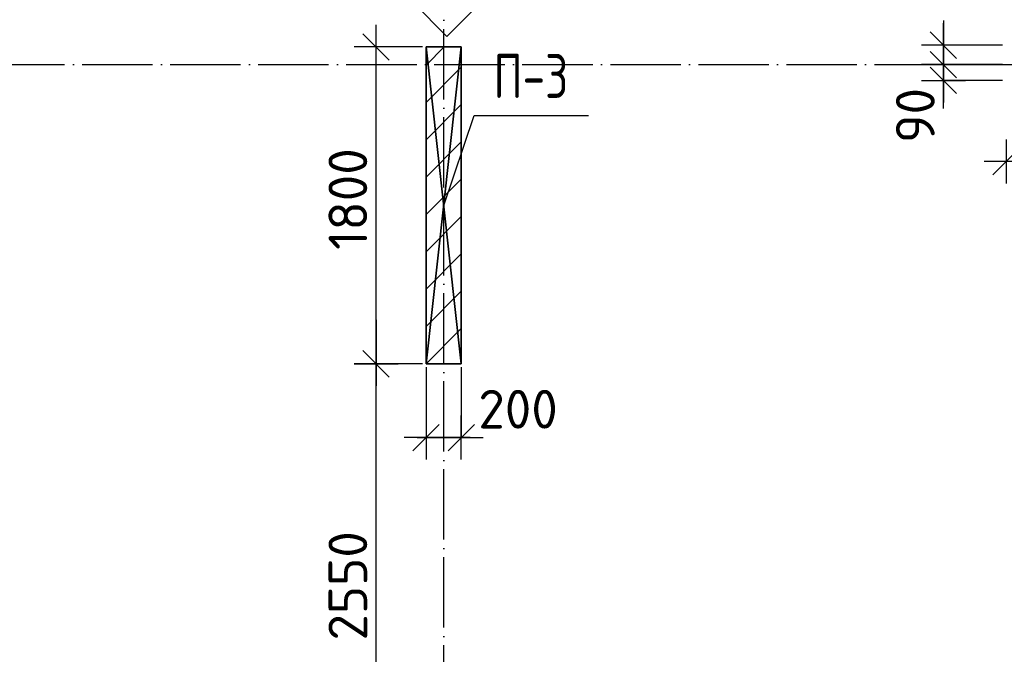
# Model space of a CAD drawing. Header units: millimetres. Extents: x 40580 to 559114, y -343730 to 81020.
# Tile 76 of 256: x 208332 to 213926, y -78654 to -75049. Entities that reach past the tile are written whole.
import ezdxf
from ezdxf.enums import TextEntityAlignment as Align

# ---------------------------------------------------------------- set-up
doc = ezdxf.new("R2010")
doc.units = ezdxf.units.MM
doc.linetypes.add('______11', pattern=[500, 400, -50, 0, -50])
doc.linetypes.add('______5', pattern=[1100, 800, -100, 100, -100])
for name, color, linetype in [('_________1_', 7, 'Continuous'), ('__________________01', 4, 'Continuous'), ('___________________', 253, '______5'), ('______________________', 7, 'Continuous')]:
    doc.layers.add(name, color=color, linetype=linetype)
doc.layers.add('Standard', color=7, linetype='Continuous', lineweight=25)
doc.styles.add('GOST_ALLPLAN_TYPE_A', font='GOST AllPlan type A')
doc.styles.add('ISOCPEUR', font='isocpeur.ttf')

# ---------------------------------------------------------------- blocks, each defined once
blk = doc.blocks.new('ALL_ML_STRICH')
at = {"color": 0, "linetype": 'ByBlock', "lineweight": -2}
for p, q in [((0, -0.5), (0, 0.5)), ((-0.3, -0.3), (0.3, 0.3)), ((-1, 0), (0.5, 0))]:
    blk.add_line(p, q, dxfattribs=at)

msp = doc.modelspace()

# ---------------------------------------------------------------- linework, layer by layer
at = {"layer": '_________1_', "color": 253, "linetype": '______11'}
for p, q in [((210640.4, -75307.3), (210743.7, -75204.1)), ((210640.4, -75731.6), (210840.4, -75531.6)), ((210640.4, -76155.8), (210840.4, -75955.8)), ((210640.4, -76580.1), (210840.4, -76380.1)), ((210640.7, -77004.1), (210840.4, -76804.4))]:
    msp.add_line(p, q, dxfattribs=at)
at = {"layer": '_________1_', "color": 253, "linetype": '______5'}
for p, q in [((210640.4, -75519.4), (210840.4, -75319.4)), ((210640.4, -75943.7), (210840.4, -75743.7)), ((210640.4, -76368), (210840.4, -76168)), ((210640.4, -76792.2), (210840.4, -76592.2))]:
    msp.add_line(p, q, dxfattribs=at)
at = {"layer": '__________________01', "color": 7, "linetype": 'Continuous'}
for p, q in [((210740.6, -76104.1), (210913.2, -75593.6)), ((210913.2, -75593.6), (211563.2, -75593.6))]:
    msp.add_line(p, q, dxfattribs=at)
at = {"layer": '___________________', "color": 253, "linetype": '______11'}
for p, q in [((210740.5, -85004.1), (210740.5, -64804.1)), ((210740.5, -85004.1), (210740.5, -64804.1)), ((177180.5, -75304.1), (224260.5, -75304.1)), ((177180.5, -75304.1), (224260.5, -75304.1))]:
    msp.add_line(p, q, dxfattribs=at)
at = {"layer": '______________________', "color": 253, "linetype": 'Continuous'}
for p, q in [((210620.4, -75204.1), (210356.1, -75204.1)), ((213915.5, -75194.1), (213579.8, -75194.1)), ((213915.5, -75304.1), (213579.8, -75304.1)), ((213915.5, -75304.1), (213579.8, -75304.1)), ((213915.5, -75394.1), (213579.8, -75394.1)), ((210620.4, -77004.1), (210356.1, -77004.1)), ((210620.4, -77004.1), (210356.1, -77004.1)), ((210640.4, -77024.1), (210640.4, -77423.5)), ((210840.4, -77024.1), (210840.4, -77423.5))]:
    msp.add_line(p, q, dxfattribs=at)
at = {"layer": '______________________', "color": 7, "linetype": 'Continuous'}
for p, q in [((210356.1, -77004.1), (210356.1, -75204.1)), ((213579.8, -75304.1), (213579.8, -75194.1)), ((213579.8, -75394.1), (213579.8, -75304.1)), ((210356.1, -79554.1), (210356.1, -77004.1)), ((210640.4, -77423.5), (210840.4, -77423.5))]:
    msp.add_line(p, q, dxfattribs=at)
at = {"layer": 'Standard', "color": 7, "linetype": 'Continuous'}
msp.add_lwpolyline([(210759.2, -74763.6), (210949.8, -74954.1), (210759.2, -75144.7), (210568.6, -74954.1), (210759.2, -74763.6)], close=True, dxfattribs=at)

# ---------------------------------------------------------------- block references
at = {"layer": '______________________', "color": 7, "linetype": 'Continuous', "xscale": 250, "yscale": 250, "zscale": 250}
for p, rotation in [((213579.8, -75304.1), 270), ((210356.1, -75204.1), 90), ((213579.8, -75194.1), 90), ((213579.8, -75394.1), 270), ((213579.8, -75304.1), 90), ((213935.5, -75855.4), 180), ((210356.1, -77004.1), 270), ((210356.1, -77004.1), 90), ((210640.4, -77423.5), 180)]:
    msp.add_blockref('ALL_ML_STRICH', p, dxfattribs=dict(at, rotation=rotation))
msp.add_blockref('ALL_ML_STRICH', (210840.4, -77423.5), dxfattribs=at)

# ---------------------------------------------------------------- texts
at = {"layer": '__________________01', "color": 7, "linetype": 'Continuous', "style": 'GOST_ALLPLAN_TYPE_A', "width": 0.741898}
msp.add_text('П-3', height=250, dxfattribs=at).set_placement((211023.4, -75494.3), (211448.4, -75494.3), align=Align.FIT)
at = {"layer": '______________________', "color": 7, "style": 'ISOCPEUR'}
for s, p in [('90', (213529.9, -75749.9)), ('1800', (210306.1, -76357.1)), ('2550', (210306.1, -78576.1))]:
    msp.add_text(s, height=220, rotation=90, dxfattribs=at).set_placement(p)
msp.add_text('200', height=220, dxfattribs=at).set_placement((210937.2, -77371.9))

# ---------------------------------------------------------------- meshes
at = {"layer": '_________1_'}
mesh = msp.add_polyface(dxfattribs=at)
corners = [(210640.4, -75204.1, -3800), (210640.4, -77004.1, -3800), (210640.4, -77004.1, -350), (210640.4, -75204.1, -350)]
mesh.append_faces([[corners[k] for k in face] for face in [(1, 2, 0)]], dxfattribs={"vtx1": -1})
mesh.append_faces([[corners[k] for k in face] for face in [(2, 3, 0)]], dxfattribs={"vtx2": -1})
mesh = msp.add_polyface(dxfattribs=at)
corners = [(210840.4, -75204.1, -3800), (210640.4, -75204.1, -3800), (210640.4, -75204.1, -350), (210840.4, -75204.1, -350)]
mesh.append_faces([[corners[k] for k in face] for face in [(1, 2, 0)]], dxfattribs={"vtx1": -1})
mesh.append_faces([[corners[k] for k in face] for face in [(2, 3, 0)]], dxfattribs={"vtx2": -1})
mesh = msp.add_polyface(dxfattribs=at)
corners = [(210840.4, -75204.1, -350), (210640.4, -75204.1, -350), (210640.4, -77004.1, -350), (210840.4, -77004.1, -350)]
mesh.append_faces([[corners[k] for k in face] for face in [(1, 2, 0)]], dxfattribs={"vtx1": -1})
mesh.append_faces([[corners[k] for k in face] for face in [(2, 3, 0)]], dxfattribs={"vtx2": -1})
mesh = msp.add_polyface(dxfattribs=at)
corners = [(210640.4, -75204.1, -3800), (210840.4, -75204.1, -3800), (210840.4, -77004.1, -3800), (210640.4, -77004.1, -3800)]
mesh.append_faces([[corners[k] for k in face] for face in [(1, 2, 0)]], dxfattribs={"vtx1": -1})
mesh.append_faces([[corners[k] for k in face] for face in [(2, 3, 0)]], dxfattribs={"vtx2": -1})
mesh = msp.add_polyface(dxfattribs=at)
corners = [(210840.4, -77004.1, -3800), (210840.4, -75204.1, -3800), (210840.4, -75204.1, -350), (210840.4, -77004.1, -350)]
mesh.append_faces([[corners[k] for k in face] for face in [(1, 2, 0)]], dxfattribs={"vtx1": -1})
mesh.append_faces([[corners[k] for k in face] for face in [(2, 3, 0)]], dxfattribs={"vtx2": -1})
mesh = msp.add_polyface(dxfattribs=at)
corners = [(210640.4, -77004.1, -3800), (210840.4, -77004.1, -3800), (210840.4, -77004.1, -350), (210640.4, -77004.1, -350)]
mesh.append_faces([[corners[k] for k in face] for face in [(1, 2, 0)]], dxfattribs={"vtx1": -1})
mesh.append_faces([[corners[k] for k in face] for face in [(2, 3, 0)]], dxfattribs={"vtx2": -1})

doc.saveas('drawing.dxf')
